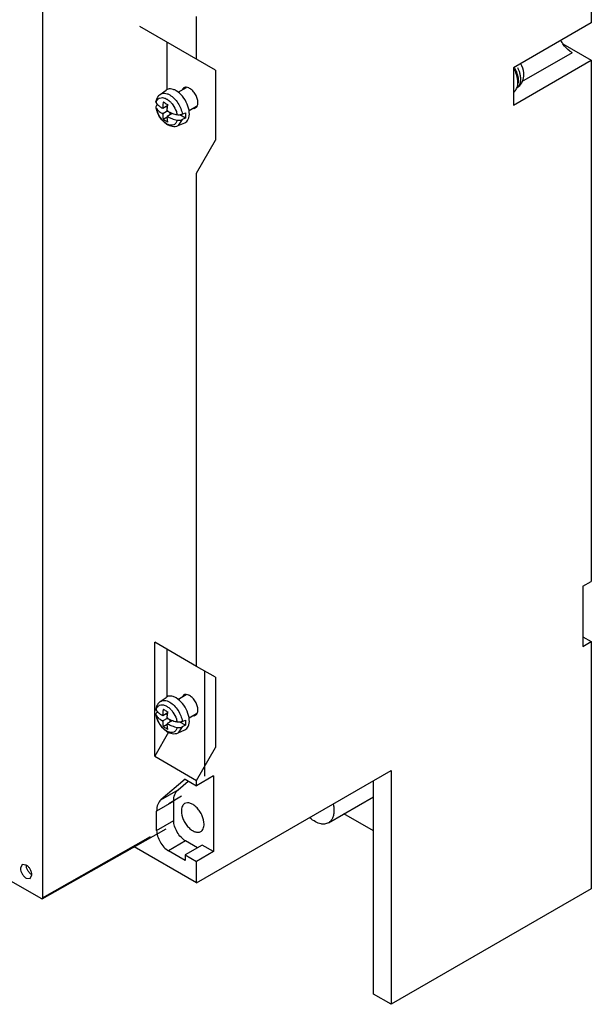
# Model space of a CAD drawing. Header units: millimetres. Extents: x 39 to 278, y 34 to 408.
# Tile 2 of 3: x 171 to 278, y 34 to 217. Entities that reach past the tile are written whole.
import ezdxf

# ---------------------------------------------------------------- set-up
doc = ezdxf.new("R2010")
doc.units = ezdxf.units.MM
doc.header["$LTSCALE"] = 28.735531
doc.layers.get('0').update_dxf_attribs({"linetype": 'CONTINUOUS'})
doc.layers.add('INTFCLR_79', color=7, linetype='CONTINUOUS')

msp = doc.modelspace()

# ---------------------------------------------------------------- linework, layer by layer
at = {"color": 7, "linetype": 'Continuous'}
for p, q in [((277.86, 264.87), (277.86, 216.78)), ((175.61, 224.3), (175.61, 53.83)), ((204.32, 210.05), (204.32, 218.01)), ((277.86, 216.78), (263.36, 208.41)), ((207.86, 208), (193.77, 216.14)), ((198.79, 213.24), (198.79, 204.36)), ((272.54, 212.91), (277.86, 209.84)), ((274.28, 211.25), (264.83, 205.8)), ((263.36, 201.47), (277.86, 209.84)), ((277.86, 209.84), (277.86, 112.77)), ((207.86, 208), (207.86, 194.94)), ((263.36, 208.41), (263.36, 201.47)), ((197.55, 203.48), (198.64, 204.28)), ((202.42, 204.73), (200.85, 203.82)), ((196.76, 201.07), (196.81, 200.94)), ((196.99, 201.49), (197.07, 201.55)), ((198.03, 200.86), (197.88, 200.94)), ((198.03, 199.88), (197.88, 199.96)), ((198.95, 201.39), (198.03, 200.86)), ((198.03, 200.86), (198.03, 201.02)), ((198.87, 200.37), (198.03, 199.88)), ((198.03, 199.88), (198.03, 199.72)), ((198.9, 201.01), (198.59, 201.19)), ((198.87, 200.37), (198.87, 200.53)), ((198.87, 200.37), (199.02, 200.29)), ((199.8, 199.93), (198.87, 199.39)), ((199.44, 199.72), (199.44, 200.07)), ((201.67, 199.77), (202.25, 200.05)), ((204.33, 201.21), (202.94, 200.41)), ((198.87, 199.23), (198.13, 198.8)), ((198.87, 199.39), (199.02, 199.31)), ((198.87, 199.39), (198.87, 199.23)), ((201.67, 198.79), (200.9, 197.66)), ((200.9, 197.66), (202.14, 198.21)), ((202.25, 199.07), (201.24, 199.66)), ((202.25, 199.07), (201.67, 198.79)), ((204.32, 188.82), (207.86, 194.94)), ((204.32, 96.96), (204.32, 188.82)), ((276.3, 111.87), (277.86, 112.77)), ((276.3, 111.87), (276.3, 100.68)), ((204.32, 96.96), (196.54, 101.45)), ((196.54, 80.22), (196.54, 101.45)), ((276.3, 102.48), (277.86, 101.58)), ((276.3, 100.68), (277.86, 101.58)), ((277.86, 101.58), (277.86, 55.54)), ((198.79, 100.15), (198.79, 91.28)), ((207.86, 94.92), (204.32, 96.96)), ((205.8, 96.11), (205.8, 76.52)), ((207.86, 94.92), (207.86, 81.85)), ((197.55, 90.39), (198.64, 91.19)), ((202.42, 91.64), (200.85, 90.74)), ((196.99, 88.41), (197.07, 88.46)), ((198.95, 88.31), (198.03, 87.77)), ((198.9, 87.92), (198.59, 88.1)), ((204.33, 88.12), (202.94, 87.32)), ((196.76, 87.99), (196.81, 87.86)), ((198.03, 87.77), (197.88, 87.86)), ((198.03, 86.79), (197.88, 86.88)), ((198.03, 87.77), (198.03, 87.94)), ((198.87, 87.28), (198.03, 86.79)), ((198.03, 86.79), (198.03, 86.63)), ((198.87, 87.28), (198.87, 87.45)), ((198.87, 87.28), (199.02, 87.2)), ((199.8, 86.84), (198.87, 86.3)), ((198.87, 86.3), (199.02, 86.22)), ((198.87, 86.3), (198.87, 86.14)), ((199.44, 86.63), (199.44, 86.98)), ((202.25, 85.99), (201.24, 86.57)), ((201.67, 86.69), (202.25, 86.97)), ((199.13, 84.71), (196.54, 80.22)), ((198.87, 86.14), (198.13, 85.71)), ((201.67, 85.71), (200.9, 84.58)), ((200.9, 84.58), (202.14, 85.13)), ((202.25, 85.99), (201.67, 85.71)), ((175.38, 53.7), (123.35, 83.74)), ((204.32, 75.73), (207.86, 81.85)), ((196.54, 80.22), (204.32, 75.73)), ((204.32, 56.62), (240.59, 77.57)), ((240.59, 77.57), (240.59, 34.02)), ((202.2, 75.94), (197.69, 72.13)), ((200.87, 73.97), (202.79, 75.59)), ((202.2, 75.94), (204.32, 74.71)), ((207.5, 76.55), (204.32, 74.71)), ((204.32, 74.71), (204.32, 75.73)), ((207.5, 76.55), (207.5, 62.46)), ((237.27, 35.94), (237.27, 75.65)), ((197.69, 72.13), (200.87, 73.97)), ((200.08, 71.85), (196.89, 70.02)), ((201.55, 72.76), (199.15, 71.37)), ((200.08, 68.26), (200.08, 71.85)), ((228.88, 67.82), (237.27, 72.66)), ((196.89, 66.42), (196.89, 70.02)), ((196.89, 66.42), (200.08, 68.26)), ((237.27, 66.32), (231.78, 69.49)), ((175.54, 53.68), (198.66, 66.7)), ((228.88, 67.82), (228.15, 67.59)), ((175.61, 53.83), (195.75, 65.26)), ((202.27, 64.46), (199.09, 62.63)), ((204.49, 63.18), (202.27, 64.46)), ((204.32, 56.62), (192.69, 63.34)), ((202.19, 60.83), (199.09, 62.63)), ((205.37, 63.69), (202.19, 61.85)), ((207.5, 62.46), (204.32, 60.63)), ((207.5, 62.46), (205.37, 63.69)), ((202.19, 61.85), (204.32, 60.63)), ((202.19, 61.85), (202.19, 60.83)), ((204.32, 56.62), (204.32, 60.63)), ((171.85, 60.04), (171.54, 59.35)), ((172.6, 59.96), (171.85, 60.04)), ((172.6, 57.51), (173.35, 57.44)), ((173.35, 57.44), (173.66, 58.13)), ((277.86, 55.54), (240.59, 34.02)), ((240.59, 34.02), (237.27, 35.94))]:
    msp.add_line(p, q, dxfattribs=at)
for centre, radius, start, end in [((278.48, 217.14), 7.3, 210.04, 216.1026), ((257.49, 205.02), 6.78, 28.6492, 30.0608), ((257.62, 205.09), 6.64, 23.4273, 28.6696), ((258.34, 205.51), 5.98, 22.4688, 29.8301), ((257.97, 205.24), 6.26, 17.9449, 23.4388), ((258.82, 205.78), 5.97, 24.3572, 26.294), ((258.99, 205.86), 5.78, 21.5859, 24.3641), ((259.87, 206.14), 4.86, 11.9903, 15.089), ((258.53, 205.42), 5.67, 13.4682, 17.9475), ((260.18, 206.21), 4.54, 10.1598, 11.9775), ((260.4, 206.25), 4.32, 8.6396, 10.1576), ((203.3, 201), 5.27, 168.2092, 172.5822), ((196.49, 199.12), 4.18, 41.6988, 45.8998), ((201.14, 201.74), 4.41, 195.5417, 201.6688), ((199.44, 200.7), 1.72, 205.2932, 214.7071), ((198.12, 200.69), 0.346, 106.1081, 115.2284), ((197.46, 199.55), 1.72, 25.2911, 34.7092), ((200.95, 201.4), 4.06, 222.1989, 227.7395), ((198.78, 199.56), 0.343, 286.062, 295.2745), ((201.59, 203.75), 5.14, 239.9365, 244.7516), ((200, 200.13), 2.46, 240.0002, 244.9125), ((199.89, 199.91), 2.22, 244.9714, 246.7316), ((203.28, 87.91), 5.25, 168.2011, 172.5903), ((196.49, 86.03), 4.18, 41.7181, 45.924), ((199.44, 87.61), 1.72, 205.2946, 214.7161), ((198.12, 87.61), 0.343, 106.0349, 115.2423), ((197.46, 86.47), 1.72, 25.2986, 34.709), ((201.59, 90.68), 5.15, 239.9413, 244.7467), ((200.94, 88.32), 4.05, 222.3199, 227.7822), ((200, 87.05), 2.46, 240.0474, 244.9462), ((198.78, 86.47), 0.343, 286.0545, 295.2545), ((199.9, 86.85), 2.25, 244.9916, 246.7033)]:
    msp.add_arc(centre, radius, start, end, dxfattribs=at)
for points, knots in [([(274.28, 211.25), (274.12, 211.34), (273.48, 211.78), (272.93, 212.36), (272.58, 212.84)], [0, 0, 0, 0, 0.230908, 1, 1, 1, 1]), ([(265.29, 206.88), (265.3, 207.08), (265.3, 207.88), (265.02, 208.67), (264.72, 209.2)], [0, 0, 0, 0, 0.246353, 1, 1, 1, 1]), ([(263.87, 207.8), (263.89, 207.75), (263.97, 207.56), (264.03, 207.36), (264.07, 207.21)], [0, 0, 0, 0, 0.253535, 1, 1, 1, 1]), ([(264.07, 207.21), (264.09, 207.16), (264.14, 206.95), (264.19, 206.74), (264.21, 206.58)], [0, 0, 0, 0, 0.256272, 1, 1, 1, 1]), ([(264.56, 207.41), (264.55, 207.46), (264.49, 207.65), (264.43, 207.85), (264.37, 207.99)], [0, 0, 0, 0, 0.24603, 1, 1, 1, 1]), ([(264.02, 204.75), (264.39, 204.97), (265.01, 205.61), (265.25, 206.46), (265.29, 206.88)], [0, 0, 0, 0, 0.500651, 1, 1, 1, 1]), ([(264.04, 204.78), (264.09, 204.92), (264.23, 205.57), (264.16, 206.24), (264.04, 206.74)], [0, 0, 0, 0, 0.221528, 1, 1, 1, 1]), ([(264.06, 204.78), (264.19, 204.87), (264.44, 205.12), (264.65, 205.63), (264.73, 206.24), (264.7, 206.67), (264.67, 206.9)], [0, 0, 0, 0, 0.208144, 0.439027, 0.702631, 1, 1, 1, 1]), ([(264.21, 206.58), (264.22, 206.5), (264.26, 206.17), (264.25, 205.83), (264.21, 205.59)], [0, 0, 0, 0, 0.266357, 1, 1, 1, 1]), ([(197.55, 203.48), (197.66, 203.56), (197.92, 203.69), (198.37, 203.72), (198.86, 203.62), (199.17, 203.47), (199.33, 203.38)], [0, 0, 0, 0, 0.218305, 0.449799, 0.708729, 1, 1, 1, 1]), ([(200.5, 204.17), (200.34, 204.27), (200.01, 204.42), (199.5, 204.53), (199.03, 204.49), (198.76, 204.36), (198.64, 204.28)], [0, 0, 0, 0, 0.291262, 0.550193, 0.78167, 1, 1, 1, 1]), ([(202.77, 198.84), (202.96, 199.23), (203.06, 200.24), (202.63, 201.74), (201.78, 203.15), (200.95, 203.91), (200.5, 204.17)], [0, 0, 0, 0, 0.208177, 0.468271, 0.746756, 1, 1, 1, 1]), ([(201.95, 204.71), (201.92, 204.69), (201.8, 204.61), (201.7, 204.48), (201.65, 204.38)], [0, 0, 0, 0, 0.242437, 1, 1, 1, 1]), ([(202.4, 204.81), (202.36, 204.81), (202.2, 204.81), (202.05, 204.77), (201.95, 204.71)], [0, 0, 0, 0, 0.263366, 1, 1, 1, 1]), ([(203.04, 204.6), (202.99, 204.63), (202.79, 204.74), (202.56, 204.8), (202.4, 204.81)], [0, 0, 0, 0, 0.273556, 1, 1, 1, 1]), ([(204.57, 201.95), (204.57, 202.2), (204.48, 202.73), (204.15, 203.47), (203.67, 204.13), (203.26, 204.48), (203.04, 204.6)], [0, 0, 0, 0, 0.237254, 0.500001, 0.762748, 1, 1, 1, 1]), ([(263.37, 203.91), (263.48, 203.98), (263.62, 204.08), (263.73, 204.21), (263.75, 204.25)], [0, 0, 0, 0, 0.744133, 1, 1, 1, 1]), ([(263.75, 204.25), (263.78, 204.29), (263.9, 204.45), (263.99, 204.64), (264.04, 204.78)], [0, 0, 0, 0, 0.239228, 1, 1, 1, 1]), ([(196.81, 201.92), (196.8, 201.94), (196.76, 202.02), (196.75, 202.11), (196.76, 202.17)], [0, 0, 0, 0, 0.262039, 1, 1, 1, 1]), ([(197.55, 203.48), (197.34, 203.33), (196.98, 202.93), (196.81, 202.42), (196.76, 202.17)], [0, 0, 0, 0, 0.497026, 1, 1, 1, 1]), ([(196.81, 201.92), (196.85, 202.11), (196.98, 202.47), (197.27, 202.72), (197.43, 202.79)], [0, 0, 0, 0, 0.532626, 1, 1, 1, 1]), ([(197.53, 201.17), (197.45, 201.23), (197.18, 201.44), (196.94, 201.7), (196.81, 201.92)], [0, 0, 0, 0, 0.270176, 1, 1, 1, 1]), ([(197.43, 202.79), (197.6, 202.87), (198.04, 202.92), (198.44, 202.78), (198.64, 202.68)], [0, 0, 0, 0, 0.456057, 1, 1, 1, 1]), ([(198.13, 202.07), (198.2, 202.03), (198.47, 201.85), (198.76, 201.69), (198.98, 201.58)], [0, 0, 0, 0, 0.242506, 1, 1, 1, 1]), ([(198.64, 202.68), (198.71, 202.64), (198.98, 202.49), (199.23, 202.29), (199.4, 202.12)], [0, 0, 0, 0, 0.234404, 1, 1, 1, 1]), ([(199.33, 203.38), (199.63, 203.21), (200.2, 202.75), (200.89, 201.87), (201.41, 200.86), (201.62, 200.13), (201.67, 199.77)], [0, 0, 0, 0, 0.232601, 0.489895, 0.752587, 1, 1, 1, 1]), ([(199.61, 201.9), (199.72, 201.78), (200.11, 201.29), (200.41, 200.72), (200.56, 200.27)], [0, 0, 0, 0, 0.247821, 1, 1, 1, 1]), ([(204.36, 201.17), (204.4, 201.22), (204.53, 201.45), (204.57, 201.73), (204.57, 201.95)], [0, 0, 0, 0, 0.224078, 1, 1, 1, 1]), ([(196.99, 201.49), (196.91, 201.44), (196.79, 201.32), (196.75, 201.15), (196.76, 201.07)], [0, 0, 0, 0, 0.54422, 1, 1, 1, 1]), ([(196.81, 200.94), (196.83, 200.9), (196.93, 200.75), (197.05, 200.61), (197.15, 200.51)], [0, 0, 0, 0, 0.239858, 1, 1, 1, 1]), ([(196.88, 200.55), (197.06, 199.94), (197.47, 199.16), (198.05, 198.53), (198.21, 198.38)], [0, 0, 0, 0, 0.752932, 1, 1, 1, 1]), ([(197.94, 198.68), (197.85, 198.78), (197.49, 199.22), (197.2, 199.72), (197.05, 200.12)], [0, 0, 0, 0, 0.246379, 1, 1, 1, 1]), ([(197.15, 200.51), (197.18, 200.48), (197.29, 200.37), (197.42, 200.26), (197.52, 200.19)], [0, 0, 0, 0, 0.241791, 1, 1, 1, 1]), ([(197.52, 200.19), (197.55, 200.17), (197.67, 200.09), (197.79, 200.02), (197.88, 199.96)], [0, 0, 0, 0, 0.24464, 1, 1, 1, 1]), ([(197.88, 200.94), (197.79, 201), (197.67, 201.07), (197.55, 201.15), (197.53, 201.17)], [0, 0, 0, 0, 0.755329, 1, 1, 1, 1]), ([(198.07, 201.68), (198.06, 201.62), (198.04, 201.4), (198.03, 201.19), (198.03, 201.02)], [0, 0, 0, 0, 0.257154, 1, 1, 1, 1]), ([(198.87, 200.53), (198.87, 200.62), (198.88, 200.97), (198.93, 201.32), (198.98, 201.58)], [0, 0, 0, 0, 0.239333, 1, 1, 1, 1]), ([(199.41, 200.08), (199.38, 200.1), (199.25, 200.16), (199.11, 200.23), (199.02, 200.29)], [0, 0, 0, 0, 0.254863, 1, 1, 1, 1]), ([(200.71, 199.67), (200.6, 199.69), (200.15, 199.79), (199.72, 199.94), (199.41, 200.08)], [0, 0, 0, 0, 0.260969, 1, 1, 1, 1]), ([(200.56, 200.27), (200.57, 200.22), (200.64, 200.02), (200.69, 199.82), (200.71, 199.67)], [0, 0, 0, 0, 0.257159, 1, 1, 1, 1]), ([(202.25, 200.05), (202.27, 199.97), (202.3, 199.64), (202.29, 199.31), (202.25, 199.07)], [0, 0, 0, 0, 0.266414, 1, 1, 1, 1]), ([(203.82, 200.86), (203.85, 200.86), (203.95, 200.88), (204.06, 200.91), (204.12, 200.95)], [0, 0, 0, 0, 0.257068, 1, 1, 1, 1]), ([(204.12, 200.95), (204.19, 200.99), (204.28, 201.06), (204.34, 201.14), (204.36, 201.17)], [0, 0, 0, 0, 0.74293, 1, 1, 1, 1]), ([(198.03, 199.72), (198.03, 199.64), (198.03, 199.33), (198.07, 199.02), (198.13, 198.8)], [0, 0, 0, 0, 0.263757, 1, 1, 1, 1]), ([(198.98, 198.31), (198.91, 198.35), (198.62, 198.49), (198.33, 198.66), (198.13, 198.8)], [0, 0, 0, 0, 0.257489, 1, 1, 1, 1]), ([(198.21, 198.38), (198.25, 198.34), (198.42, 198.19), (198.61, 198.05), (198.75, 197.95)], [0, 0, 0, 0, 0.25485, 1, 1, 1, 1]), ([(198.77, 198), (198.72, 198.02), (198.52, 198.14), (198.34, 198.29), (198.22, 198.4)], [0, 0, 0, 0, 0.238844, 1, 1, 1, 1]), ([(198.98, 198.31), (198.96, 198.38), (198.89, 198.68), (198.87, 198.99), (198.87, 199.23)], [0, 0, 0, 0, 0.236096, 1, 1, 1, 1]), ([(199.4, 199.11), (199.5, 199.06), (199.92, 198.88), (200.37, 198.75), (200.71, 198.69)], [0, 0, 0, 0, 0.238395, 1, 1, 1, 1]), ([(200.71, 198.69), (200.7, 198.62), (200.63, 198.37), (200.5, 198.13), (200.36, 198)], [0, 0, 0, 0, 0.272679, 1, 1, 1, 1]), ([(201.67, 199.77), (201.6, 199.74), (201.3, 199.63), (200.96, 199.62), (200.71, 199.67)], [0, 0, 0, 0, 0.234425, 1, 1, 1, 1]), ([(200.71, 198.69), (200.79, 198.67), (201.12, 198.64), (201.45, 198.69), (201.67, 198.79)], [0, 0, 0, 0, 0.257735, 1, 1, 1, 1]), ([(202.14, 198.21), (202.28, 198.27), (202.53, 198.45), (202.7, 198.71), (202.77, 198.84)], [0, 0, 0, 0, 0.484688, 1, 1, 1, 1]), ([(198.75, 197.95), (199.07, 197.75), (199.61, 197.52), (200.37, 197.49), (200.73, 197.59), (200.9, 197.66)], [0, 0, 0, 0, 0.507463, 0.753244, 1, 1, 1, 1]), ([(200.09, 197.82), (199.94, 197.75), (199.56, 197.69), (199.2, 197.79), (199.01, 197.87)], [0, 0, 0, 0, 0.461645, 1, 1, 1, 1]), ([(202.4, 91.73), (202.36, 91.73), (202.2, 91.73), (202.05, 91.68), (201.95, 91.63)], [0, 0, 0, 0, 0.263366, 1, 1, 1, 1]), ([(203.04, 91.52), (202.99, 91.55), (202.79, 91.65), (202.56, 91.72), (202.4, 91.73)], [0, 0, 0, 0, 0.273556, 1, 1, 1, 1]), ([(197.55, 90.39), (197.34, 90.24), (196.98, 89.84), (196.81, 89.34), (196.76, 89.08)], [0, 0, 0, 0, 0.497026, 1, 1, 1, 1]), ([(197.55, 90.39), (197.66, 90.48), (197.92, 90.6), (198.37, 90.64), (198.86, 90.53), (199.17, 90.39), (199.33, 90.29)], [0, 0, 0, 0, 0.218305, 0.449799, 0.708729, 1, 1, 1, 1]), ([(200.5, 91.09), (200.34, 91.18), (200.01, 91.34), (199.5, 91.45), (199.03, 91.41), (198.76, 91.28), (198.64, 91.19)], [0, 0, 0, 0, 0.291262, 0.550193, 0.78167, 1, 1, 1, 1]), ([(199.33, 90.29), (199.63, 90.12), (200.2, 89.66), (200.89, 88.79), (201.41, 87.78), (201.62, 87.05), (201.67, 86.69)], [0, 0, 0, 0, 0.232601, 0.489895, 0.752587, 1, 1, 1, 1]), ([(202.77, 85.76), (202.96, 86.15), (203.06, 87.16), (202.63, 88.65), (201.78, 90.07), (200.95, 90.83), (200.5, 91.09)], [0, 0, 0, 0, 0.208177, 0.468271, 0.746756, 1, 1, 1, 1]), ([(201.95, 91.63), (201.92, 91.61), (201.8, 91.52), (201.7, 91.4), (201.65, 91.29)], [0, 0, 0, 0, 0.242437, 1, 1, 1, 1]), ([(204.57, 88.86), (204.57, 89.11), (204.48, 89.64), (204.15, 90.39), (203.67, 91.05), (203.26, 91.39), (203.04, 91.52)], [0, 0, 0, 0, 0.237254, 0.500001, 0.762748, 1, 1, 1, 1]), ([(196.81, 88.84), (196.8, 88.85), (196.76, 88.93), (196.75, 89.02), (196.76, 89.08)], [0, 0, 0, 0, 0.262039, 1, 1, 1, 1]), ([(196.99, 88.41), (196.91, 88.36), (196.79, 88.24), (196.75, 88.06), (196.76, 87.99)], [0, 0, 0, 0, 0.54422, 1, 1, 1, 1]), ([(196.81, 88.84), (196.85, 89.01), (196.97, 89.36), (197.26, 89.63), (197.43, 89.71)], [0, 0, 0, 0, 0.488451, 1, 1, 1, 1]), ([(197.53, 88.08), (197.45, 88.14), (197.18, 88.35), (196.94, 88.62), (196.81, 88.84)], [0, 0, 0, 0, 0.270176, 1, 1, 1, 1]), ([(197.43, 89.71), (197.6, 89.78), (198.03, 89.84), (198.43, 89.7), (198.64, 89.59)], [0, 0, 0, 0, 0.43977, 1, 1, 1, 1]), ([(197.88, 87.86), (197.79, 87.91), (197.67, 87.98), (197.55, 88.06), (197.53, 88.08)], [0, 0, 0, 0, 0.755325, 1, 1, 1, 1]), ([(198.07, 88.59), (198.06, 88.54), (198.04, 88.32), (198.03, 88.1), (198.03, 87.94)], [0, 0, 0, 0, 0.257154, 1, 1, 1, 1]), ([(198.13, 88.99), (198.2, 88.94), (198.47, 88.77), (198.76, 88.61), (198.98, 88.5)], [0, 0, 0, 0, 0.242508, 1, 1, 1, 1]), ([(198.64, 89.59), (198.71, 89.56), (198.98, 89.4), (199.23, 89.2), (199.4, 89.04)], [0, 0, 0, 0, 0.236228, 1, 1, 1, 1]), ([(198.87, 87.45), (198.87, 87.53), (198.88, 87.88), (198.93, 88.24), (198.98, 88.5)], [0, 0, 0, 0, 0.239335, 1, 1, 1, 1]), ([(199.61, 88.81), (199.73, 88.69), (200.12, 88.19), (200.41, 87.62), (200.56, 87.19)], [0, 0, 0, 0, 0.273683, 1, 1, 1, 1]), ([(204.12, 87.87), (204.19, 87.91), (204.28, 87.98), (204.34, 88.06), (204.36, 88.08)], [0, 0, 0, 0, 0.74293, 1, 1, 1, 1]), ([(204.36, 88.08), (204.4, 88.13), (204.53, 88.37), (204.57, 88.65), (204.57, 88.86)], [0, 0, 0, 0, 0.224078, 1, 1, 1, 1]), ([(196.9, 87.48), (196.89, 87.51), (196.85, 87.63), (196.83, 87.76), (196.81, 87.86)], [0, 0, 0, 0, 0.265223, 1, 1, 1, 1]), ([(196.81, 87.86), (196.83, 87.82), (196.93, 87.66), (197.05, 87.52), (197.15, 87.42)], [0, 0, 0, 0, 0.239865, 1, 1, 1, 1]), ([(196.88, 87.47), (197.06, 86.85), (197.47, 86.07), (198.05, 85.44), (198.21, 85.3)], [0, 0, 0, 0, 0.752932, 1, 1, 1, 1]), ([(197.07, 86.97), (197.05, 87.02), (196.99, 87.18), (196.93, 87.35), (196.9, 87.48)], [0, 0, 0, 0, 0.265307, 1, 1, 1, 1]), ([(197.94, 85.59), (197.85, 85.7), (197.5, 86.12), (197.22, 86.6), (197.07, 86.97)], [0, 0, 0, 0, 0.266123, 1, 1, 1, 1]), ([(197.15, 87.42), (197.18, 87.39), (197.29, 87.28), (197.42, 87.18), (197.52, 87.11)], [0, 0, 0, 0, 0.241792, 1, 1, 1, 1]), ([(197.52, 87.11), (197.55, 87.09), (197.67, 87), (197.79, 86.93), (197.88, 86.88)], [0, 0, 0, 0, 0.244645, 1, 1, 1, 1]), ([(198.03, 86.63), (198.03, 86.55), (198.03, 86.24), (198.07, 85.93), (198.13, 85.71)], [0, 0, 0, 0, 0.263756, 1, 1, 1, 1]), ([(199.41, 86.99), (199.38, 87.01), (199.25, 87.08), (199.11, 87.15), (199.02, 87.2)], [0, 0, 0, 0, 0.254865, 1, 1, 1, 1]), ([(200.71, 86.58), (200.6, 86.6), (200.15, 86.7), (199.72, 86.85), (199.41, 86.99)], [0, 0, 0, 0, 0.26097, 1, 1, 1, 1]), ([(200.56, 87.19), (200.58, 87.13), (200.64, 86.94), (200.69, 86.73), (200.71, 86.58)], [0, 0, 0, 0, 0.272837, 1, 1, 1, 1]), ([(201.67, 86.69), (201.6, 86.65), (201.3, 86.54), (200.96, 86.54), (200.71, 86.58)], [0, 0, 0, 0, 0.234425, 1, 1, 1, 1]), ([(202.25, 86.97), (202.27, 86.88), (202.3, 86.56), (202.29, 86.22), (202.25, 85.99)], [0, 0, 0, 0, 0.266414, 1, 1, 1, 1]), ([(203.82, 87.77), (203.85, 87.77), (203.95, 87.79), (204.06, 87.83), (204.12, 87.87)], [0, 0, 0, 0, 0.257068, 1, 1, 1, 1]), ([(198.98, 85.22), (198.91, 85.26), (198.62, 85.41), (198.33, 85.58), (198.13, 85.71)], [0, 0, 0, 0, 0.257494, 1, 1, 1, 1]), ([(198.21, 85.3), (198.25, 85.26), (198.42, 85.1), (198.61, 84.96), (198.75, 84.87)], [0, 0, 0, 0, 0.25485, 1, 1, 1, 1]), ([(198.77, 84.91), (198.72, 84.94), (198.52, 85.06), (198.34, 85.2), (198.22, 85.32)], [0, 0, 0, 0, 0.240332, 1, 1, 1, 1]), ([(198.75, 84.87), (199.07, 84.66), (199.61, 84.43), (200.37, 84.41), (200.73, 84.5), (200.9, 84.58)], [0, 0, 0, 0, 0.507463, 0.753244, 1, 1, 1, 1]), ([(198.98, 85.22), (198.96, 85.29), (198.89, 85.6), (198.87, 85.91), (198.87, 86.14)], [0, 0, 0, 0, 0.236089, 1, 1, 1, 1]), ([(200.09, 84.73), (199.95, 84.66), (199.57, 84.6), (199.2, 84.71), (199.01, 84.79)], [0, 0, 0, 0, 0.445458, 1, 1, 1, 1]), ([(199.4, 86.02), (199.5, 85.98), (199.92, 85.79), (200.37, 85.67), (200.71, 85.6)], [0, 0, 0, 0, 0.238395, 1, 1, 1, 1]), ([(200.36, 84.92), (200.3, 84.86), (200.22, 84.79), (200.12, 84.74), (200.09, 84.73)], [0, 0, 0, 0, 0.742551, 1, 1, 1, 1]), ([(200.71, 85.6), (200.7, 85.54), (200.63, 85.29), (200.5, 85.05), (200.36, 84.92)], [0, 0, 0, 0, 0.246078, 1, 1, 1, 1]), ([(200.71, 85.6), (200.79, 85.59), (201.12, 85.55), (201.45, 85.6), (201.67, 85.71)], [0, 0, 0, 0, 0.257735, 1, 1, 1, 1]), ([(202.14, 85.13), (202.28, 85.19), (202.53, 85.36), (202.7, 85.62), (202.77, 85.76)], [0, 0, 0, 0, 0.484688, 1, 1, 1, 1]), ([(200.08, 71.85), (200.08, 72.27), (200.17, 73.06), (200.6, 73.75), (200.87, 73.97)], [0, 0, 0, 0, 0.546602, 1, 1, 1, 1]), ([(197.69, 72.13), (197.42, 71.91), (196.99, 71.22), (196.89, 70.44), (196.89, 70.02)], [0, 0, 0, 0, 0.453398, 1, 1, 1, 1]), ([(205.73, 67.57), (205.73, 68.11), (205.51, 68.94), (204.98, 69.92), (204.46, 70.59), (203.86, 71.12), (203.24, 71.46), (202.64, 71.58), (202.26, 71.48), (202.11, 71.4)], [0, 0, 0, 0, 0.269613, 0.417088, 0.56178, 0.695778, 0.813337, 0.912947, 1, 1, 1, 1]), ([(202.11, 71.4), (202.01, 71.34), (201.83, 71.18), (201.55, 70.73), (201.49, 70.31), (201.49, 70.02)], [0, 0, 0, 0, 0.218348, 0.452248, 1, 1, 1, 1]), ([(201.49, 70.02), (201.49, 69.49), (201.71, 68.66), (202.24, 67.67), (202.77, 67), (203.36, 66.48), (203.98, 66.14), (204.59, 66.02), (204.96, 66.11), (205.11, 66.2)], [0, 0, 0, 0, 0.269613, 0.417088, 0.56178, 0.695778, 0.813337, 0.912947, 1, 1, 1, 1]), ([(229.92, 70.1), (229.92, 69.85), (229.88, 69.37), (229.68, 68.71), (229.35, 68.17), (229.05, 67.91), (228.88, 67.82)], [0, 0, 0, 0, 0.289699, 0.549086, 0.782198, 1, 1, 1, 1]), ([(229.78, 71.32), (229.8, 71.21), (229.88, 70.81), (229.92, 70.41), (229.92, 70.1)], [0, 0, 0, 0, 0.261296, 1, 1, 1, 1]), ([(202.27, 64.46), (201.96, 64.64), (201.37, 65.14), (200.68, 66.08), (200.21, 67.14), (200.08, 67.9), (200.08, 68.26)], [0, 0, 0, 0, 0.237252, 0.499999, 0.762746, 1, 1, 1, 1]), ([(228.15, 67.59), (227.94, 67.57), (227.35, 67.61), (226.41, 67.99), (225.76, 68.46), (225.45, 68.75)], [0, 0, 0, 0, 0.211564, 0.576146, 1, 1, 1, 1]), ([(196.89, 66.42), (196.89, 66.06), (197.03, 65.31), (197.5, 64.24), (198.19, 63.3), (198.78, 62.81), (199.09, 62.63)], [0, 0, 0, 0, 0.237254, 0.500001, 0.762748, 1, 1, 1, 1]), ([(205.11, 66.2), (205.21, 66.26), (205.4, 66.41), (205.67, 66.87), (205.73, 67.29), (205.73, 67.57)], [0, 0, 0, 0, 0.218348, 0.452248, 1, 1, 1, 1]), ([(171.54, 59.35), (171.54, 59.18), (171.6, 58.81), (171.83, 58.3), (172.16, 57.84), (172.45, 57.6), (172.6, 57.51)], [0, 0, 0, 0, 0.237244, 0.500001, 0.762757, 1, 1, 1, 1]), ([(173.66, 58.13), (173.66, 58.3), (173.59, 58.67), (173.37, 59.18), (173.03, 59.64), (172.75, 59.88), (172.6, 59.96)], [0, 0, 0, 0, 0.237244, 0.500001, 0.762757, 1, 1, 1, 1]), ([(173.66, 58.13), (173.51, 58.21), (173.22, 58.45), (172.89, 58.91), (172.66, 59.42), (172.6, 59.79), (172.6, 59.96)], [0, 0, 0, 0, 0.237243, 0.499999, 0.762756, 1, 1, 1, 1]), ([(175.54, 53.68), (175.53, 53.67), (175.48, 53.66), (175.42, 53.68), (175.38, 53.7)], [0, 0, 0, 0, 0.220781, 1, 1, 1, 1]), ([(175.61, 53.83), (175.61, 53.81), (175.6, 53.76), (175.58, 53.7), (175.54, 53.68)], [0, 0, 0, 0, 0.29426, 1, 1, 1, 1])]:
    msp.add_open_spline(points, degree=3, knots=knots, dxfattribs=at)
for points in [[(196.76, 201.07), (196.79, 200.9), (196.83, 200.72), (196.88, 200.55)], [(196.9, 200.56), (196.86, 200.69), (196.83, 200.81), (196.81, 200.94)], [(197.88, 200.94), (197.91, 200.97), (197.94, 200.99), (197.97, 201)], [(199.02, 199.31), (198.99, 199.28), (198.96, 199.26), (198.93, 199.25)], [(200.36, 198), (200.28, 197.93), (200.19, 197.86), (200.09, 197.82)], [(196.76, 87.99), (196.79, 87.81), (196.83, 87.64), (196.88, 87.47)], [(197.88, 87.86), (197.91, 87.88), (197.94, 87.9), (197.97, 87.92)], [(199.02, 86.22), (198.99, 86.2), (198.96, 86.18), (198.93, 86.16)]]:
    msp.add_open_spline(points, degree=3, dxfattribs=at)
at = {"layer": 'INTFCLR_79', "color": 254, "linetype": 'Continuous', "true_color": 0xf0ebaf}
for p, q in [((198.87, 200.37), (198.45, 200.13)), ((198.87, 87.28), (198.45, 87.04))]:
    msp.add_line(p, q, dxfattribs=at)

doc.saveas('drawing.dxf')
